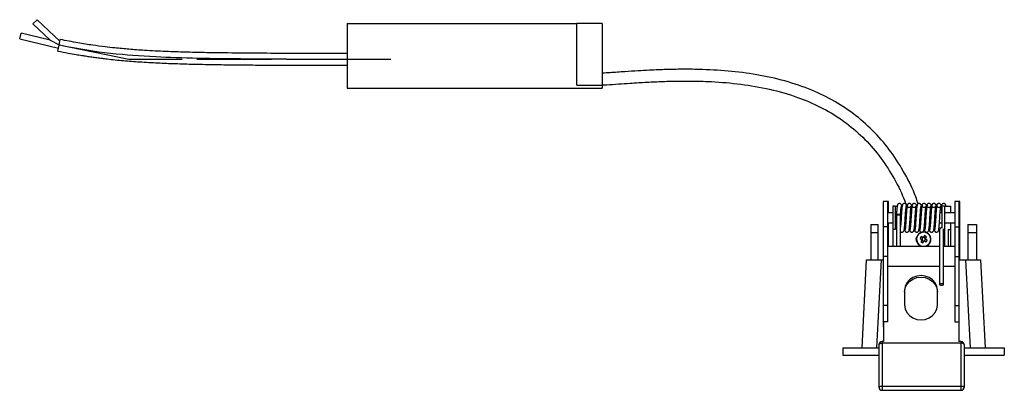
# Model space of a CAD drawing. Header units: millimetres. Extents: x 267 to 1070, y 370 to 734.
# Tile 1 of 7: x 267 to 435, y 384 to 447. Entities that reach past the tile are written whole.
import ezdxf

# ---------------------------------------------------------------- set-up
doc = ezdxf.new("R2010")
doc.units = ezdxf.units.MM
doc.linetypes.add('CENTERX2', pattern=[20.32, 12.7, -2.54, 2.54, -2.54])

msp = doc.modelspace()

# ---------------------------------------------------------------- linework, layer by layer
at = {"color": 7, "linetype": 'Continuous', "lineweight": 25}
for p, q in [((269.78, 447.42), (269.09, 446.69)), ((269.09, 446.69), (272.03, 443.93)), ((273.67, 443.76), (269.78, 447.42)), ((322.64, 446.76), (361.8, 446.76)), ((322.64, 446.76), (322.64, 435.76)), ((361.8, 436.26), (361.8, 446.76)), ((366.14, 446.76), (361.8, 446.76)), ((366.14, 446.76), (366.14, 436.26)), ((266.83, 444.13), (267.06, 445.11)), ((272.03, 443.93), (267.06, 445.11)), ((266.83, 444.13), (273.43, 442.57)), ((272.03, 443.93), (273.54, 443.12)), ((273.53, 443.06), (273.73, 444.04)), ((273.33, 442.08), (273.53, 443.06)), ((322.64, 435.76), (366.14, 435.76)), ((361.8, 436.26), (366.14, 436.26)), ((366.14, 436.26), (366.14, 435.76)), ((414.72, 416.45), (414.02, 416.45)), ((414.02, 416.45), (414.02, 412.1)), ((414.92, 416.45), (414.72, 416.45)), ((414.72, 416.45), (414.72, 412.1)), ((414.92, 414.52), (414.92, 416.45)), ((426.9, 416.45), (426.2, 416.45)), ((426.2, 416.45), (426.2, 412.1)), ((427.1, 416.45), (426.9, 416.45)), ((426.9, 416.45), (426.9, 412.1)), ((427.1, 410.85), (427.1, 416.45)), ((416.06, 415.65), (415.66, 415.65)), ((415.66, 415.65), (415.66, 411.65)), ((416.06, 415.65), (416.06, 411.65)), ((416.06, 415.65), (416.48, 415.65)), ((417.22, 415.47), (417.17, 415.74)), ((417.19, 415.65), (417.25, 415.65)), ((418.06, 415.47), (418.01, 415.74)), ((418.03, 415.65), (418.09, 415.65)), ((418.09, 415.8), (418.05, 415.65)), ((418.9, 415.47), (418.85, 415.74)), ((418.87, 415.65), (418.93, 415.65)), ((419.74, 415.47), (419.69, 415.74)), ((419.71, 415.65), (419.77, 415.65)), ((420.58, 415.47), (420.53, 415.74)), ((420.55, 415.65), (420.61, 415.65)), ((421.42, 415.47), (421.37, 415.74)), ((421.39, 415.65), (421.45, 415.65)), ((422.26, 415.47), (422.21, 415.74)), ((422.23, 415.65), (422.29, 415.65)), ((423.1, 415.47), (423.05, 415.74)), ((423.07, 415.65), (423.13, 415.65)), ((423.91, 415.65), (424.06, 415.65)), ((424.06, 411.91), (424.06, 415.65)), ((424.46, 415.65), (424.06, 415.65)), ((424.46, 415.65), (424.46, 411.65)), ((424.46, 415.65), (425.47, 415.65)), ((424.67, 415.77), (424.64, 415.78)), ((424.72, 415.65), (424.7, 415.77)), ((425.47, 415.65), (425.47, 414.52)), ((415.66, 414.52), (414.72, 414.52)), ((416.29, 414.52), (416.06, 414.52)), ((416.96, 414.04), (416.95, 414.04)), ((417.13, 414.52), (417, 414.52)), ((417.97, 414.52), (417.84, 414.52)), ((418.81, 414.52), (418.68, 414.52)), ((419.65, 414.52), (419.52, 414.52)), ((420.49, 414.52), (420.36, 414.52)), ((421.33, 414.52), (421.2, 414.52)), ((422.17, 414.52), (422.04, 414.52)), ((423.01, 414.52), (422.88, 414.52)), ((424.06, 414.52), (423.72, 414.52)), ((426.2, 414.52), (424.46, 414.52)), ((411.91, 412.5), (413.16, 412.5)), ((411.91, 412.5), (411.91, 411.16)), ((413.16, 411.16), (413.16, 412.5)), ((414.72, 412.1), (414.02, 412.1)), ((414.02, 412.1), (414.02, 407.04)), ((414.72, 412.78), (415.66, 412.78)), ((414.72, 412.1), (414.72, 407.04)), ((414.92, 410.85), (414.92, 412.78)), ((416.06, 411.65), (415.66, 411.65)), ((415.66, 411.65), (415.66, 408.84)), ((416.06, 412.78), (416.26, 412.78)), ((416.96, 412.78), (417.02, 412.78)), ((417.64, 411.83), (417.69, 411.53)), ((417.72, 412.78), (417.86, 412.78)), ((417.72, 411.53), (417.74, 411.52)), ((418.48, 411.83), (418.53, 411.53)), ((418.56, 412.78), (418.7, 412.78)), ((418.56, 411.53), (418.58, 411.52)), ((419.32, 411.83), (419.37, 411.53)), ((419.4, 412.78), (419.54, 412.78)), ((419.4, 411.53), (419.42, 411.52)), ((420.16, 411.83), (420.21, 411.53)), ((420.24, 412.78), (420.38, 412.78)), ((420.24, 411.53), (420.26, 411.52)), ((420.27, 411.67), (420.28, 411.72)), ((421, 411.83), (421.05, 411.53)), ((421.08, 412.78), (421.22, 412.78)), ((421.08, 411.53), (421.1, 411.52)), ((421.84, 411.83), (421.89, 411.53)), ((421.92, 412.78), (422.06, 412.78)), ((421.92, 411.53), (421.94, 411.52)), ((422.68, 411.83), (422.73, 411.53)), ((422.76, 412.78), (422.9, 412.78)), ((422.76, 411.53), (422.78, 411.52)), ((423.52, 411.83), (423.57, 411.53)), ((423.6, 412.78), (424.06, 412.78)), ((424.29, 411.65), (424.46, 411.65)), ((424.46, 412.78), (426.2, 412.78)), ((424.46, 411.65), (424.46, 408.84)), ((425.07, 411.65), (425.07, 408.84)), ((425.07, 411.65), (425.47, 411.65)), ((425.47, 412.78), (425.47, 411.65)), ((425.47, 411.65), (425.47, 408.84)), ((426.2, 412.1), (426.9, 412.1)), ((426.2, 412.1), (426.2, 407.04)), ((426.9, 412.1), (426.9, 407.04)), ((428.46, 412.5), (429.91, 412.5)), ((428.46, 412.5), (428.46, 411.16)), ((429.91, 412.5), (429.91, 411.16)), ((411.91, 411.16), (411.91, 406.5)), ((411.91, 411.16), (413.16, 411.16)), ((413.16, 406.5), (413.16, 411.16)), ((414.72, 410.85), (414.92, 410.85)), ((414.92, 408.84), (414.92, 410.85)), ((420.3, 410.15), (420.58, 409.98)), ((420.61, 409.86), (420.44, 409.58)), ((420.77, 410.3), (420.49, 410.47)), ((420.65, 410.11), (420.58, 409.98)), ((420.61, 409.86), (420.74, 409.78)), ((420.76, 410.3), (420.69, 410.17)), ((420.76, 409.39), (420.93, 409.67)), ((420.79, 409.75), (420.92, 409.67)), ((421.05, 410.61), (420.89, 410.33)), ((421.02, 410.25), (420.89, 410.33)), ((421.05, 409.7), (421.13, 409.83)), ((421.05, 409.7), (421.33, 409.53)), ((421.21, 410.14), (421.08, 410.22)), ((421.16, 409.89), (421.24, 410.02)), ((421.2, 410.14), (421.37, 410.42)), ((421.52, 409.85), (421.23, 410.02)), ((426.9, 410.85), (427.1, 410.85)), ((427.1, 406.5), (427.1, 410.85)), ((428.46, 411.16), (428.46, 406.5)), ((428.46, 411.16), (429.91, 411.16)), ((429.91, 411.16), (429.91, 406.5)), ((414.72, 408.84), (423.61, 408.84)), ((424.31, 408.84), (426.2, 408.84)), ((410.41, 391.5), (411.19, 406.5)), ((411.19, 406.5), (413.69, 406.5)), ((413.69, 406.5), (412.9, 391.5)), ((413.69, 406.5), (414.02, 406.5)), ((414.72, 407.04), (414.02, 407.04)), ((414.02, 407.04), (414.02, 398.71)), ((414.72, 407.04), (414.72, 398.71)), ((426.2, 407.04), (426.9, 407.04)), ((426.2, 407.04), (426.2, 398.71)), ((427.03, 407.62), (426.9, 407.62)), ((426.9, 407.04), (426.9, 398.71)), ((426.9, 406.5), (428.12, 406.5)), ((427.03, 406.5), (427.03, 407.62)), ((428.91, 391.5), (428.12, 406.5)), ((428.12, 406.5), (430.62, 406.5)), ((430.62, 406.5), (431.41, 391.5)), ((414.72, 405.39), (423.61, 405.39)), ((424.31, 405.39), (426.2, 405.39)), ((417.66, 401.28), (417.66, 398.76)), ((423.26, 398.76), (423.26, 401.28)), ((414.72, 398.71), (414.02, 398.71)), ((414.02, 398.71), (414.02, 395.91)), ((414.72, 398.71), (414.72, 395.91)), ((426.2, 398.71), (426.9, 398.71)), ((426.2, 398.71), (426.2, 395.91)), ((426.9, 398.71), (426.9, 395.91)), ((414.09, 395.91), (414.02, 395.91)), ((414.02, 395.91), (414.02, 395.05)), ((414.09, 395.05), (414.02, 395.05)), ((414.72, 395.91), (414.09, 395.91)), ((414.09, 395.91), (414.09, 392.55)), ((426.2, 395.91), (426.9, 395.91)), ((426.9, 395.91), (426.9, 392.55)), ((407.16, 391.5), (413.31, 391.5)), ((407.16, 391.5), (407.16, 390.25)), ((413.31, 384.75), (413.31, 392.05)), ((414.09, 392.55), (413.81, 392.55)), ((413.81, 392.29), (413.81, 384.98)), ((427.31, 392.29), (413.81, 392.29)), ((427.31, 392.55), (426.9, 392.55)), ((427.31, 384.98), (427.31, 392.29)), ((427.81, 392.05), (427.81, 384.75)), ((427.81, 391.5), (434.66, 391.5)), ((434.66, 391.5), (434.66, 390.25)), ((407.16, 390.25), (413.31, 390.25)), ((427.81, 390.25), (434.66, 390.25)), ((413.81, 384.98), (427.31, 384.98)), ((413.81, 384.25), (427.31, 384.25))]:
    msp.add_line(p, q, dxfattribs=at)
at = {"color": 7, "linetype": 'CENTERX2'}
for p, q in [((285.46, 440.65), (273.53, 443.06)), ((294.35, 440.65), (285.46, 440.65)), ((330.07, 440.65), (294.35, 440.65))]:
    msp.add_line(p, q, dxfattribs=at)
at = {"color": 8, "linetype": 'Continuous', "lineweight": 25}
for p, q in [((413.81, 392.55), (413.81, 392.29)), ((427.31, 392.55), (427.31, 392.29)), ((413.81, 384.98), (413.81, 384.25)), ((427.31, 384.25), (427.31, 384.98))]:
    msp.add_line(p, q, dxfattribs=at)
at = {"color": 7, "linetype": 'Continuous', "flags": 128}
msp.add_lwpolyline([(330.07, 440.65), (328.58, 440.65), (327.12, 440.65), (325.69, 440.65), (324.29, 440.65), (322.93, 440.65), (321.59, 440.65), (320.28, 440.65), (318.87, 440.65), (317.5, 440.66), (316.16, 440.66), (314.85, 440.66), (313.57, 440.66), (312.32, 440.67), (311.11, 440.67), (309.92, 440.68), (308.76, 440.68), (307.63, 440.69), (306.55, 440.7), (305.5, 440.71), (304.46, 440.72), (303.46, 440.73), (302.34, 440.74), (301.26, 440.75), (300.21, 440.77), (299.18, 440.79), (298.18, 440.8), (297.21, 440.83), (296.26, 440.85), (295.34, 440.87), (294.4, 440.9), (293.49, 440.93), (292.6, 440.96), (291.73, 441), (290.88, 441.03), (290.06, 441.07), (289.03, 441.13), (288.04, 441.19), (287.08, 441.25), (286.14, 441.32), (285.22, 441.39), (284.33, 441.47), (283.3, 441.57), (282.29, 441.68), (281.31, 441.79), (280.33, 441.91), (278.97, 442.1), (277.61, 442.31), (276.26, 442.54), (274.91, 442.79), (273.53, 443.06)], dxfattribs=at)
at = {"color": 7, "linetype": 'Continuous', "lineweight": 25, "flags": 128}
for points in [[(423.26, 401.28), (423.17, 401.93), (422.89, 402.54), (422.44, 403.06), (421.86, 403.46), (421.19, 403.71), (420.46, 403.8), (419.74, 403.71), (419.06, 403.46), (418.48, 403.06), (418.04, 402.54), (417.76, 401.93), (417.66, 401.28)], [(417.66, 401.04), (417.76, 401.69), (418.04, 402.3), (418.48, 402.82), (419.06, 403.22), (419.74, 403.47), (420.46, 403.56), (421.19, 403.47), (421.86, 403.22), (422.44, 402.82), (422.89, 402.3), (423.17, 401.69), (423.26, 401.04)], [(423.96, 402.18), (424.1, 402.18), (424.21, 402.21), (424.29, 402.24), (424.31, 402.28), (424.29, 402.32), (424.21, 402.35), (424.1, 402.37), (423.96, 402.38), (423.83, 402.37), (423.71, 402.35), (423.64, 402.32), (423.61, 402.28), (423.64, 402.24), (423.71, 402.21), (423.83, 402.18), (423.96, 402.18)], [(417.66, 398.76), (417.76, 398.11), (418.04, 397.5), (418.48, 396.98), (419.06, 396.58), (419.74, 396.33), (420.46, 396.24), (421.19, 396.33), (421.86, 396.58), (422.44, 396.98), (422.89, 397.5), (423.17, 398.11), (423.26, 398.76)], [(413.31, 392.05), (413.32, 392.1), (413.35, 392.14), (413.4, 392.18), (413.46, 392.22), (413.53, 392.25), (413.62, 392.27), (413.71, 392.28), (413.81, 392.29)], [(427.81, 392.05), (427.8, 392.1), (427.77, 392.14), (427.73, 392.18), (427.67, 392.22), (427.59, 392.25), (427.5, 392.27), (427.41, 392.28), (427.31, 392.29)], [(413.31, 384.75), (413.32, 384.8), (413.35, 384.84), (413.4, 384.88), (413.46, 384.91), (413.53, 384.94), (413.62, 384.96), (413.71, 384.98), (413.81, 384.98)], [(427.31, 384.98), (427.41, 384.98), (427.5, 384.96), (427.59, 384.94), (427.67, 384.91), (427.73, 384.88), (427.77, 384.84), (427.8, 384.8), (427.81, 384.75)]]:
    msp.add_lwpolyline(points, dxfattribs=at)
at = {"color": 7, "linetype": 'Continuous', "lineweight": 25}
for centre, radius, start, end in [((416.58, 413.59), 0.631, 73.9088, 120.1213), ((420.91, 410), 1.25, 291.8306, 149.2423), ((420.22, 410), 0.625, 143.9089, 216.0911), ((420.91, 410), 1.25, 149.2423, 248.1694), ((424.19, 408.05), 4.42, 146.8428, 151.6418), ((422.86, 413.28), 4.42, 236.8428, 241.6418), ((420.91, 410), 0.329, 183.5119, 204.9726), ((420.91, 410), 0.278, 156.0083, 190.9605), ((420.91, 410), 0.278, 190.9605, 197.5241), ((420.91, 410), 0.278, 197.5241, 232.4762), ((420.91, 410), 0.278, 142.4762, 156.0083), ((420.91, 410), 0.278, 107.5241, 142.4762), ((420.91, 410), 0.278, 232.4762, 246.0083), ((420.91, 410), 0.329, 93.5119, 114.9726), ((420.91, 410), 0.278, 246.0083, 280.9605), ((420.91, 410), 0.278, 100.9605, 107.5241), ((420.91, 410), 0.278, 66.0083, 100.9605), ((420.91, 410), 0.329, 273.5119, 294.9726), ((420.91, 410), 0.278, 280.9605, 287.5241), ((420.91, 410), 0.278, 287.5241, 322.4762), ((420.91, 410), 0.278, 52.4762, 66.0083), ((418.96, 406.72), 4.42, 56.8428, 61.6418), ((420.91, 410), 0.278, 17.5241, 52.4762), ((420.91, 410), 0.278, 322.4762, 336.0083), ((420.91, 410), 0.278, 336.0083, 10.9605), ((420.91, 410), 0.278, 10.9605, 17.5241), ((420.91, 410), 0.329, 3.5119, 24.9726), ((417.63, 411.95), 4.42, 326.8428, 331.6418), ((413.81, 392.05), 0.5, 90, 180), ((427.31, 392.05), 0.5, 0, 90), ((413.81, 384.75), 0.5, 180.0091, 270.0091), ((427.31, 384.75), 0.5, 269.9909, 359.9909)]:
    msp.add_arc(centre, radius, start, end, dxfattribs=at)
at = {"color": 8, "linetype": 'Continuous', "lineweight": 25}
for start, end in [(285.1479, 149.2423), (149.2423, 254.8521)]:
    msp.add_arc((420.91, 410), 1.2, start, end, dxfattribs=at)
at = {"color": 7, "linetype": 'Continuous', "lineweight": 25}
for centre, major_axis, start_param, end_param in [((420.88, 410.02), (0.21, -0.125), 3.005647, 3.277538), ((420.89, 409.97), (0.125, 0.21), 3.005647, 3.277538), ((420.92, 410.03), (0.125, 0.21), 6.14724, 6.419131), ((420.94, 409.98), (0.21, -0.125), 6.14724, 6.419131)]:
    msp.add_ellipse(centre, major_axis=major_axis, ratio=0.990116, start_param=start_param, end_param=end_param, dxfattribs=at)
for points, knots in [([(322.64, 441.65), (322.24, 441.65), (321.23, 441.65), (319.74, 441.65), (316.69, 441.66), (310.7, 441.67), (304.07, 441.71), (298.32, 441.8), (295.03, 441.88), (291.64, 441.99), (288.87, 442.13), (286.76, 442.27), (285.48, 442.37), (284.26, 442.48), (282.9, 442.61), (281.24, 442.8), (279.15, 443.08), (276.59, 443.48), (274.74, 443.84), (273.73, 444.04)], [0, 0, 0, 0, 0.02433, 0.061689, 0.091451, 0.210733, 0.428185, 0.496583, 0.562599, 0.629554, 0.704131, 0.732328, 0.758433, 0.782682, 0.807733, 0.841681, 0.884711, 0.936986, 1, 1, 1, 1]), ([(273.33, 442.08), (273.92, 441.96), (274.96, 441.76), (276.32, 441.51), (277.37, 441.34), (278.26, 441.2), (279.11, 441.07), (279.99, 440.95), (280.86, 440.84), (282.37, 440.65), (284.51, 440.44), (287.39, 440.22), (290.33, 440.05), (293.4, 439.93), (296.09, 439.85), (298.43, 439.8), (300.29, 439.77), (302.03, 439.74), (303.65, 439.72), (305.3, 439.71), (307.18, 439.69), (309.48, 439.68), (312.3, 439.67), (315.34, 439.66), (318.58, 439.65), (320.96, 439.65), (322.36, 439.65), (322.64, 439.65)], [0, 0, 0, 0, 0.03642, 0.064208, 0.083905, 0.101025, 0.118565, 0.136463, 0.154365, 0.172283, 0.228595, 0.284763, 0.347653, 0.40688, 0.471586, 0.511051, 0.54881, 0.584134, 0.616542, 0.647057, 0.684302, 0.730548, 0.786995, 0.855141, 0.915021, 0.983431, 1, 1, 1, 1]), ([(419.97, 416.05), (419.84, 416.44), (419.26, 418.21), (417.76, 421.18), (415.46, 424.88), (412.66, 428.22), (409.42, 431.14), (405.8, 433.56), (401.73, 435.54), (397.26, 437.06), (392.46, 438.11), (387.57, 438.73), (383.79, 438.92), (381.18, 438.97), (379.77, 438.97), (378.39, 438.95), (377.04, 438.92), (375.63, 438.87), (374.03, 438.8), (372.11, 438.69), (369.89, 438.54), (367.86, 438.4), (366.58, 438.32), (366.14, 438.29)], [0, 0, 0, 0, 0.019456, 0.087962, 0.156553, 0.225053, 0.29343, 0.361789, 0.430189, 0.507027, 0.584207, 0.661822, 0.740055, 0.762811, 0.785112, 0.806889, 0.828083, 0.848727, 0.873762, 0.903776, 0.939324, 0.979171, 1, 1, 1, 1]), ([(366.14, 436.3), (366.39, 436.31), (367.97, 436.38), (370.5, 436.59), (373.68, 436.78), (376.45, 436.9), (379.21, 436.97), (381.97, 436.97), (385.49, 436.85), (389.73, 436.49), (394.66, 435.65), (399.21, 434.36), (403.32, 432.61), (406.95, 430.47), (410.23, 427.82), (413.08, 424.7), (415.46, 421.21), (417.01, 418.24), (417.72, 416.44), (417.91, 415.96)], [0, 0, 0, 0, 0.012707, 0.078615, 0.12575, 0.170941, 0.216631, 0.262475, 0.308199, 0.391367, 0.473947, 0.556025, 0.625652, 0.695165, 0.764637, 0.83432, 0.904194, 0.974224, 1, 1, 1, 1]), ([(416.46, 415.77), (416.45, 415.78), (416.42, 415.8), (416.37, 415.47), (416.32, 414.87), (416.28, 414.34), (416.26, 414.07)], [0, 0, 0, 0, 0.1622377, 0.4437337, 0.7229573, 1, 1, 1, 1]), ([(417.19, 415.65), (417.18, 415.69), (417.17, 415.79), (417.1, 415.94), (416.99, 416.04), (416.88, 416.09), (416.79, 416.1), (416.7, 416.09), (416.6, 416.04), (416.51, 415.97), (416.45, 415.86), (416.45, 415.78), (416.44, 415.75)], [0, 0, 0, 0, 0.140714, 0.28421, 0.433167, 0.508899, 0.583443, 0.655125, 0.722393, 0.838996, 0.930719, 1, 1, 1, 1]), ([(416.96, 414.02), (416.98, 414.29), (417.01, 414.81), (417.06, 415.38), (417.11, 415.68), (417.13, 415.66), (417.14, 415.65)], [0, 0, 0, 0, 0.287991, 0.573699, 0.85703, 1, 1, 1, 1]), ([(417.3, 415.77), (417.29, 415.78), (417.26, 415.8), (417.21, 415.47), (417.16, 414.87), (417.12, 414.34), (417.1, 414.07)], [0, 0, 0, 0, 0.162238, 0.443734, 0.722957, 1, 1, 1, 1]), ([(417.14, 415.75), (417.14, 415.72), (417.14, 415.69), (417.13, 415.66), (417.13, 415.65)], [0, 0, 0, 0, 0.727281, 1, 1, 1, 1]), ([(417.61, 416.09), (417.6, 416.09), (417.57, 416.09), (417.5, 416.08), (417.41, 416.04), (417.31, 415.95), (417.24, 415.81), (417.22, 415.7), (417.21, 415.65)], [0, 0, 0, 0, 0.020329, 0.159739, 0.302903, 0.44653, 0.726809, 1, 1, 1, 1]), ([(418.03, 415.65), (418.02, 415.69), (418.01, 415.79), (417.94, 415.94), (417.83, 416.04), (417.72, 416.09), (417.63, 416.1), (417.54, 416.09), (417.44, 416.04), (417.35, 415.97), (417.29, 415.86), (417.29, 415.78), (417.28, 415.75)], [0, 0, 0, 0, 0.140714, 0.28421, 0.433167, 0.508899, 0.583443, 0.655125, 0.722393, 0.838996, 0.930719, 1, 1, 1, 1]), ([(417.8, 414.02), (417.82, 414.29), (417.85, 414.81), (417.9, 415.38), (417.95, 415.68), (417.97, 415.66), (417.98, 415.65)], [0, 0, 0, 0, 0.287991, 0.573699, 0.85703, 1, 1, 1, 1]), ([(418.14, 415.77), (418.13, 415.78), (418.1, 415.8), (418.05, 415.47), (418, 414.87), (417.96, 414.34), (417.94, 414.07)], [0, 0, 0, 0, 0.162238, 0.443734, 0.722957, 1, 1, 1, 1]), ([(417.98, 415.75), (417.98, 415.72), (417.98, 415.69), (417.97, 415.66), (417.97, 415.65)], [0, 0, 0, 0, 0.727281, 1, 1, 1, 1]), ([(418.87, 415.65), (418.86, 415.69), (418.85, 415.79), (418.78, 415.94), (418.67, 416.04), (418.56, 416.09), (418.47, 416.1), (418.38, 416.09), (418.28, 416.04), (418.19, 415.97), (418.13, 415.86), (418.13, 415.78), (418.12, 415.75)], [0, 0, 0, 0, 0.140714, 0.28421, 0.433167, 0.508899, 0.583443, 0.655125, 0.722393, 0.838996, 0.930719, 1, 1, 1, 1]), ([(418.82, 415.75), (418.82, 415.72), (418.82, 415.66), (418.78, 415.57), (418.7, 415.47), (418.59, 415.41), (418.49, 415.39), (418.4, 415.4), (418.32, 415.43), (418.23, 415.48), (418.17, 415.57), (418.17, 415.61), (418.17, 415.63)], [0, 0, 0, 0, 0.058181, 0.137917, 0.243376, 0.374723, 0.448716, 0.526068, 0.605037, 0.684177, 0.840358, 1, 1, 1, 1]), ([(418.64, 414.02), (418.66, 414.29), (418.69, 414.81), (418.74, 415.38), (418.79, 415.68), (418.81, 415.66), (418.82, 415.65)], [0, 0, 0, 0, 0.287991, 0.573699, 0.85703, 1, 1, 1, 1]), ([(418.98, 415.77), (418.97, 415.78), (418.94, 415.8), (418.89, 415.47), (418.84, 414.87), (418.8, 414.34), (418.78, 414.07)], [0, 0, 0, 0, 0.1622377, 0.4437337, 0.7229573, 1, 1, 1, 1]), ([(419.71, 415.65), (419.7, 415.69), (419.69, 415.79), (419.62, 415.94), (419.51, 416.04), (419.4, 416.09), (419.31, 416.1), (419.22, 416.09), (419.12, 416.04), (419.03, 415.97), (418.97, 415.86), (418.97, 415.78), (418.96, 415.75)], [0, 0, 0, 0, 0.140714, 0.28421, 0.433167, 0.508899, 0.583443, 0.655125, 0.722393, 0.838996, 0.930719, 1, 1, 1, 1]), ([(419.66, 415.75), (419.66, 415.72), (419.66, 415.66), (419.62, 415.57), (419.54, 415.47), (419.43, 415.41), (419.33, 415.39), (419.24, 415.4), (419.16, 415.43), (419.07, 415.48), (419.01, 415.57), (419.01, 415.61), (419.01, 415.63)], [0, 0, 0, 0, 0.058181, 0.137917, 0.243376, 0.374723, 0.448716, 0.526068, 0.605037, 0.684177, 0.840358, 1, 1, 1, 1]), ([(419.48, 414.02), (419.5, 414.29), (419.53, 414.81), (419.58, 415.38), (419.63, 415.68), (419.65, 415.66), (419.66, 415.65)], [0, 0, 0, 0, 0.287991, 0.573699, 0.85703, 1, 1, 1, 1]), ([(419.82, 415.77), (419.81, 415.78), (419.78, 415.8), (419.73, 415.47), (419.68, 414.87), (419.64, 414.34), (419.62, 414.07)], [0, 0, 0, 0, 0.162238, 0.443734, 0.722957, 1, 1, 1, 1]), ([(420.55, 415.65), (420.54, 415.69), (420.53, 415.79), (420.46, 415.94), (420.35, 416.04), (420.24, 416.09), (420.15, 416.1), (420.06, 416.09), (419.96, 416.04), (419.87, 415.97), (419.81, 415.86), (419.81, 415.78), (419.8, 415.75)], [0, 0, 0, 0, 0.140714, 0.28421, 0.433167, 0.508899, 0.583443, 0.655125, 0.722393, 0.838996, 0.930719, 1, 1, 1, 1]), ([(420.48, 415.79), (420.48, 415.8), (420.47, 415.85), (420.43, 415.93), (420.37, 416.01), (420.28, 416.06), (420.21, 416.09), (420.15, 416.09), (420.13, 416.09)], [0, 0, 0, 0, 0.05635, 0.247653, 0.50681, 0.664506, 0.839541, 1, 1, 1, 1]), ([(420.32, 414.02), (420.34, 414.29), (420.37, 414.81), (420.42, 415.38), (420.47, 415.68), (420.49, 415.66), (420.5, 415.65)], [0, 0, 0, 0, 0.287991, 0.573699, 0.85703, 1, 1, 1, 1]), ([(420.66, 415.77), (420.65, 415.78), (420.62, 415.8), (420.57, 415.47), (420.52, 414.87), (420.48, 414.34), (420.46, 414.07)], [0, 0, 0, 0, 0.162238, 0.443734, 0.722957, 1, 1, 1, 1]), ([(420.5, 415.75), (420.5, 415.72), (420.5, 415.69), (420.49, 415.66), (420.49, 415.65)], [0, 0, 0, 0, 0.727281, 1, 1, 1, 1]), ([(420.97, 416.09), (420.96, 416.09), (420.93, 416.09), (420.86, 416.08), (420.77, 416.04), (420.67, 415.95), (420.6, 415.81), (420.58, 415.7), (420.57, 415.65)], [0, 0, 0, 0, 0.020329, 0.159739, 0.302903, 0.44653, 0.726809, 1, 1, 1, 1]), ([(421.39, 415.65), (421.38, 415.69), (421.37, 415.79), (421.3, 415.94), (421.19, 416.04), (421.08, 416.09), (420.99, 416.1), (420.9, 416.09), (420.8, 416.04), (420.71, 415.97), (420.65, 415.86), (420.65, 415.78), (420.64, 415.75)], [0, 0, 0, 0, 0.140714, 0.28421, 0.433167, 0.508899, 0.583443, 0.655125, 0.722393, 0.838996, 0.930719, 1, 1, 1, 1]), ([(421.34, 415.75), (421.34, 415.72), (421.34, 415.66), (421.3, 415.57), (421.22, 415.47), (421.11, 415.41), (421.01, 415.39), (420.92, 415.4), (420.84, 415.43), (420.75, 415.48), (420.69, 415.57), (420.69, 415.61), (420.69, 415.63)], [0, 0, 0, 0, 0.058181, 0.137917, 0.243376, 0.374723, 0.448716, 0.526068, 0.605037, 0.684177, 0.840358, 1, 1, 1, 1]), ([(421.16, 414.02), (421.18, 414.29), (421.21, 414.81), (421.26, 415.38), (421.31, 415.68), (421.33, 415.66), (421.34, 415.65)], [0, 0, 0, 0, 0.287991, 0.573699, 0.85703, 1, 1, 1, 1]), ([(421.5, 415.77), (421.49, 415.78), (421.46, 415.8), (421.41, 415.47), (421.36, 414.87), (421.32, 414.34), (421.3, 414.07)], [0, 0, 0, 0, 0.162238, 0.443734, 0.722957, 1, 1, 1, 1]), ([(421.81, 416.09), (421.8, 416.09), (421.77, 416.09), (421.7, 416.08), (421.61, 416.04), (421.51, 415.95), (421.44, 415.81), (421.42, 415.7), (421.41, 415.65)], [0, 0, 0, 0, 0.020329, 0.159739, 0.302903, 0.44653, 0.726809, 1, 1, 1, 1]), ([(422.23, 415.65), (422.22, 415.69), (422.21, 415.79), (422.14, 415.94), (422.03, 416.04), (421.92, 416.09), (421.83, 416.1), (421.74, 416.09), (421.64, 416.04), (421.55, 415.97), (421.49, 415.86), (421.49, 415.78), (421.48, 415.75)], [0, 0, 0, 0, 0.140714, 0.28421, 0.433167, 0.508899, 0.583443, 0.655125, 0.722393, 0.838996, 0.930719, 1, 1, 1, 1]), ([(422.18, 415.75), (422.18, 415.72), (422.18, 415.66), (422.14, 415.57), (422.06, 415.47), (421.95, 415.41), (421.85, 415.39), (421.76, 415.4), (421.68, 415.43), (421.59, 415.48), (421.53, 415.57), (421.53, 415.61), (421.53, 415.63)], [0, 0, 0, 0, 0.058181, 0.137917, 0.243376, 0.374723, 0.448716, 0.526068, 0.605037, 0.684177, 0.840358, 1, 1, 1, 1]), ([(422, 414.02), (422.02, 414.29), (422.05, 414.81), (422.1, 415.38), (422.15, 415.68), (422.17, 415.66), (422.18, 415.65)], [0, 0, 0, 0, 0.287991, 0.573699, 0.85703, 1, 1, 1, 1]), ([(422.34, 415.77), (422.33, 415.78), (422.3, 415.8), (422.25, 415.47), (422.2, 414.87), (422.16, 414.34), (422.14, 414.07)], [0, 0, 0, 0, 0.162238, 0.443734, 0.722957, 1, 1, 1, 1]), ([(423, 415.79), (423, 415.8), (422.99, 415.85), (422.95, 415.93), (422.89, 416.01), (422.8, 416.06), (422.72, 416.09), (422.63, 416.1), (422.54, 416.08), (422.45, 416.03), (422.35, 415.95), (422.28, 415.81), (422.26, 415.7), (422.25, 415.65)], [0, 0, 0, 0, 0.023145, 0.101722, 0.208169, 0.272942, 0.344836, 0.422723, 0.504871, 0.589231, 0.673864, 0.83902, 1, 1, 1, 1]), ([(423.07, 415.65), (423.06, 415.69), (423.05, 415.79), (422.98, 415.94), (422.87, 416.04), (422.76, 416.09), (422.67, 416.1), (422.58, 416.09), (422.48, 416.04), (422.39, 415.97), (422.33, 415.86), (422.33, 415.78), (422.32, 415.75)], [0, 0, 0, 0, 0.140714, 0.28421, 0.433167, 0.508899, 0.583443, 0.655125, 0.722393, 0.838996, 0.930719, 1, 1, 1, 1]), ([(423.02, 415.75), (423.02, 415.72), (423.02, 415.66), (422.98, 415.57), (422.9, 415.47), (422.79, 415.41), (422.69, 415.39), (422.6, 415.4), (422.52, 415.43), (422.43, 415.48), (422.37, 415.57), (422.37, 415.61), (422.37, 415.63)], [0, 0, 0, 0, 0.058181, 0.137917, 0.243376, 0.374723, 0.448716, 0.526068, 0.605037, 0.684177, 0.840358, 1, 1, 1, 1]), ([(422.84, 414.02), (422.86, 414.29), (422.89, 414.81), (422.94, 415.38), (422.99, 415.68), (423.01, 415.66), (423.02, 415.65)], [0, 0, 0, 0, 0.287991, 0.573699, 0.85703, 1, 1, 1, 1]), ([(423.18, 415.77), (423.17, 415.78), (423.14, 415.8), (423.09, 415.47), (423.04, 414.87), (423, 414.34), (422.98, 414.07)], [0, 0, 0, 0, 0.162238, 0.443734, 0.722957, 1, 1, 1, 1]), ([(423.49, 416.09), (423.48, 416.09), (423.45, 416.09), (423.38, 416.08), (423.29, 416.04), (423.19, 415.95), (423.12, 415.81), (423.1, 415.7), (423.09, 415.65)], [0, 0, 0, 0, 0.020329, 0.159739, 0.302903, 0.44653, 0.726809, 1, 1, 1, 1]), ([(423.91, 415.65), (423.9, 415.69), (423.89, 415.79), (423.82, 415.94), (423.71, 416.04), (423.6, 416.09), (423.51, 416.1), (423.42, 416.09), (423.32, 416.04), (423.23, 415.97), (423.17, 415.86), (423.17, 415.78), (423.16, 415.75)], [0, 0, 0, 0, 0.140714, 0.28421, 0.433167, 0.508899, 0.583443, 0.655125, 0.722393, 0.838996, 0.930719, 1, 1, 1, 1]), ([(423.86, 415.75), (423.86, 415.72), (423.86, 415.66), (423.82, 415.57), (423.74, 415.47), (423.63, 415.41), (423.53, 415.39), (423.44, 415.4), (423.36, 415.43), (423.27, 415.48), (423.21, 415.57), (423.21, 415.61), (423.21, 415.63)], [0, 0, 0, 0, 0.058181, 0.137917, 0.243376, 0.374723, 0.448716, 0.526068, 0.605037, 0.684177, 0.840358, 1, 1, 1, 1]), ([(423.68, 414.02), (423.7, 414.29), (423.73, 414.81), (423.78, 415.38), (423.83, 415.68), (423.85, 415.66), (423.86, 415.65)], [0, 0, 0, 0, 0.287991, 0.573699, 0.85703, 1, 1, 1, 1]), ([(424.02, 414.52), (424.01, 414.63), (423.99, 415), (423.94, 415.48), (423.91, 415.66), (423.89, 415.74)], [0, 0, 0, 0, 0.175794, 0.586739, 1, 1, 1, 1]), ([(424.68, 415.75), (424.68, 415.78), (424.67, 415.84), (424.63, 415.93), (424.57, 416.01), (424.48, 416.06), (424.4, 416.09), (424.31, 416.1), (424.22, 416.08), (424.13, 416.03), (424.03, 415.95), (423.96, 415.81), (423.94, 415.7), (423.93, 415.65)], [0, 0, 0, 0, 0.054697, 0.130735, 0.233744, 0.296425, 0.365997, 0.441368, 0.520863, 0.602498, 0.684398, 0.84422, 1, 1, 1, 1]), ([(416.26, 414.14), (416.26, 413.93), (416.26, 413.54), (416.26, 412.88), (416.26, 412.3), (416.26, 411.75), (416.26, 411.21), (416.26, 410.52), (416.26, 409.75), (416.26, 409.15), (416.26, 408.89), (416.26, 408.84)], [0, 0, 0, 0, 0.111067, 0.20259, 0.352322, 0.453558, 0.549556, 0.681994, 0.861397, 0.975731, 1, 1, 1, 1]), ([(416.33, 414.1), (416.35, 414.11), (416.41, 414.12), (416.52, 414.14), (416.62, 414.15), (416.69, 414.16), (416.73, 414.18), (416.75, 414.2), (416.75, 414.2)], [0, 0, 0, 0, 0.240024, 0.480053, 0.719875, 0.857761, 0.953827, 1, 1, 1, 1]), ([(416.95, 414.04), (416.94, 414.05), (416.92, 414.06), (416.87, 414.08), (416.8, 414.09), (416.7, 414.11), (416.59, 414.12), (416.48, 414.12), (416.39, 414.11), (416.35, 414.11), (416.33, 414.1)], [0, 0, 0, 0, 0.096459, 0.207493, 0.332391, 0.468143, 0.6093, 0.74898, 0.880705, 1, 1, 1, 1]), ([(416.96, 411.92), (416.96, 412.22), (416.96, 412.69), (416.96, 413.45), (416.96, 413.9), (416.96, 414.14)], [0, 0, 0, 0, 0.443251, 0.699698, 1, 1, 1, 1]), ([(417.1, 414.07), (417.09, 413.8), (417.05, 413.25), (417, 412.53), (416.97, 412.23), (416.96, 412.1)], [0, 0, 0, 0, 0.373195, 0.745105, 1, 1, 1, 1]), ([(417.59, 411.56), (417.61, 411.64), (417.64, 411.81), (417.7, 412.42), (417.75, 413.2), (417.78, 413.75), (417.8, 414.02)], [0, 0, 0, 0, 0.251316, 0.501744, 0.7513, 1, 1, 1, 1]), ([(417.94, 414.07), (417.93, 413.79), (417.89, 413.24), (417.84, 412.47), (417.79, 411.87), (417.75, 411.7), (417.73, 411.62)], [0, 0, 0, 0, 0.251314, 0.501762, 0.75133, 1, 1, 1, 1]), ([(418.43, 411.56), (418.45, 411.64), (418.48, 411.81), (418.54, 412.42), (418.59, 413.2), (418.62, 413.75), (418.64, 414.02)], [0, 0, 0, 0, 0.251316, 0.501744, 0.7513, 1, 1, 1, 1]), ([(418.78, 414.07), (418.77, 413.79), (418.73, 413.24), (418.68, 412.47), (418.63, 411.87), (418.59, 411.7), (418.57, 411.62)], [0, 0, 0, 0, 0.251314, 0.501762, 0.75133, 1, 1, 1, 1]), ([(419.27, 411.56), (419.29, 411.64), (419.32, 411.81), (419.38, 412.42), (419.43, 413.2), (419.46, 413.75), (419.48, 414.02)], [0, 0, 0, 0, 0.251316, 0.501744, 0.7513, 1, 1, 1, 1]), ([(419.62, 414.07), (419.61, 413.79), (419.57, 413.24), (419.52, 412.47), (419.47, 411.87), (419.43, 411.7), (419.41, 411.62)], [0, 0, 0, 0, 0.251314, 0.501762, 0.75133, 1, 1, 1, 1]), ([(420.11, 411.56), (420.13, 411.64), (420.16, 411.81), (420.22, 412.42), (420.27, 413.2), (420.3, 413.75), (420.32, 414.02)], [0, 0, 0, 0, 0.2513163, 0.5017439, 0.7512999, 1, 1, 1, 1]), ([(420.46, 414.07), (420.45, 413.79), (420.41, 413.24), (420.36, 412.47), (420.31, 411.87), (420.27, 411.7), (420.25, 411.62)], [0, 0, 0, 0, 0.2513136, 0.5017622, 0.7513301, 1, 1, 1, 1]), ([(420.95, 411.56), (420.97, 411.64), (421, 411.81), (421.06, 412.42), (421.11, 413.2), (421.14, 413.75), (421.16, 414.02)], [0, 0, 0, 0, 0.251316, 0.501744, 0.7513, 1, 1, 1, 1]), ([(421.3, 414.07), (421.29, 413.79), (421.25, 413.24), (421.2, 412.47), (421.15, 411.87), (421.11, 411.7), (421.09, 411.62)], [0, 0, 0, 0, 0.251314, 0.501762, 0.75133, 1, 1, 1, 1]), ([(421.79, 411.56), (421.81, 411.64), (421.84, 411.81), (421.9, 412.42), (421.95, 413.2), (421.98, 413.75), (422, 414.02)], [0, 0, 0, 0, 0.251316, 0.501744, 0.7513, 1, 1, 1, 1]), ([(422.14, 414.07), (422.13, 413.79), (422.09, 413.24), (422.04, 412.47), (421.99, 411.87), (421.95, 411.7), (421.93, 411.62)], [0, 0, 0, 0, 0.251314, 0.501762, 0.75133, 1, 1, 1, 1]), ([(422.63, 411.56), (422.65, 411.64), (422.68, 411.81), (422.74, 412.42), (422.79, 413.2), (422.82, 413.75), (422.84, 414.02)], [0, 0, 0, 0, 0.2513163, 0.5017439, 0.7512999, 1, 1, 1, 1]), ([(422.98, 414.07), (422.97, 413.79), (422.93, 413.24), (422.88, 412.47), (422.83, 411.87), (422.79, 411.7), (422.77, 411.62)], [0, 0, 0, 0, 0.2513136, 0.5017622, 0.7513301, 1, 1, 1, 1]), ([(423.47, 411.56), (423.49, 411.64), (423.52, 411.81), (423.58, 412.42), (423.63, 413.2), (423.66, 413.75), (423.68, 414.02)], [0, 0, 0, 0, 0.251316, 0.501744, 0.7513, 1, 1, 1, 1]), ([(416.96, 408.84), (416.96, 408.94), (416.96, 409.56), (416.96, 410.64), (416.96, 411.48), (416.96, 411.91), (416.96, 411.92)], [0, 0, 0, 0, 0.089972, 0.558312, 0.99046, 1, 1, 1, 1]), ([(416.96, 411.32), (416.97, 411.31), (417, 411.27), (417.06, 411.24), (417.14, 411.21), (417.23, 411.2), (417.33, 411.22), (417.41, 411.27), (417.51, 411.35), (417.59, 411.49), (417.6, 411.6), (417.61, 411.66)], [0, 0, 0, 0, 0.047736, 0.125633, 0.212093, 0.305761, 0.404553, 0.506005, 0.607786, 0.806404, 1, 1, 1, 1]), ([(417.7, 411.55), (417.7, 411.53), (417.71, 411.46), (417.75, 411.37), (417.82, 411.29), (417.9, 411.24), (417.98, 411.21), (418.07, 411.2), (418.17, 411.22), (418.25, 411.27), (418.35, 411.35), (418.43, 411.49), (418.44, 411.6), (418.45, 411.66)], [0, 0, 0, 0, 0.054697, 0.130735, 0.233744, 0.296425, 0.365997, 0.441368, 0.520863, 0.602498, 0.684398, 0.84422, 1, 1, 1, 1]), ([(418.54, 411.55), (418.54, 411.53), (418.55, 411.46), (418.59, 411.37), (418.66, 411.29), (418.74, 411.24), (418.82, 411.21), (418.91, 411.2), (419.01, 411.22), (419.09, 411.27), (419.19, 411.35), (419.27, 411.49), (419.28, 411.6), (419.29, 411.66)], [0, 0, 0, 0, 0.054697, 0.130735, 0.233744, 0.296425, 0.365997, 0.441368, 0.520863, 0.602498, 0.684398, 0.84422, 1, 1, 1, 1]), ([(419.38, 411.55), (419.38, 411.53), (419.39, 411.46), (419.43, 411.37), (419.5, 411.29), (419.58, 411.24), (419.66, 411.21), (419.75, 411.2), (419.85, 411.22), (419.93, 411.27), (420.03, 411.35), (420.11, 411.49), (420.12, 411.6), (420.13, 411.66)], [0, 0, 0, 0, 0.054697, 0.130735, 0.233744, 0.296425, 0.365997, 0.441368, 0.520863, 0.602498, 0.684398, 0.84422, 1, 1, 1, 1]), ([(420.22, 411.55), (420.22, 411.53), (420.23, 411.46), (420.27, 411.37), (420.34, 411.29), (420.42, 411.24), (420.5, 411.21), (420.59, 411.2), (420.69, 411.22), (420.77, 411.27), (420.87, 411.35), (420.95, 411.49), (420.96, 411.6), (420.97, 411.66)], [0, 0, 0, 0, 0.054697, 0.130735, 0.233744, 0.296425, 0.365997, 0.441368, 0.520863, 0.602498, 0.684398, 0.84422, 1, 1, 1, 1]), ([(421.06, 411.55), (421.06, 411.53), (421.07, 411.46), (421.11, 411.37), (421.18, 411.29), (421.26, 411.24), (421.34, 411.21), (421.43, 411.2), (421.53, 411.22), (421.61, 411.27), (421.71, 411.35), (421.79, 411.49), (421.8, 411.6), (421.81, 411.66)], [0, 0, 0, 0, 0.054697, 0.130735, 0.233744, 0.296425, 0.365997, 0.441368, 0.520863, 0.602498, 0.684398, 0.84422, 1, 1, 1, 1]), ([(421.9, 411.55), (421.9, 411.53), (421.91, 411.46), (421.95, 411.37), (422.02, 411.29), (422.1, 411.24), (422.18, 411.21), (422.27, 411.2), (422.37, 411.22), (422.45, 411.27), (422.55, 411.35), (422.63, 411.49), (422.64, 411.6), (422.65, 411.66)], [0, 0, 0, 0, 0.054697, 0.130735, 0.233744, 0.296425, 0.365997, 0.441368, 0.520863, 0.602498, 0.684398, 0.84422, 1, 1, 1, 1]), ([(422.74, 411.55), (422.74, 411.53), (422.75, 411.46), (422.79, 411.37), (422.86, 411.29), (422.94, 411.24), (423.02, 411.21), (423.11, 411.2), (423.21, 411.22), (423.29, 411.27), (423.39, 411.35), (423.47, 411.49), (423.48, 411.6), (423.49, 411.66)], [0, 0, 0, 0, 0.054697, 0.130735, 0.233744, 0.296425, 0.365997, 0.441368, 0.520863, 0.602498, 0.684398, 0.84422, 1, 1, 1, 1]), ([(423.58, 411.55), (423.58, 411.53), (423.59, 411.48), (423.6, 411.44), (423.61, 411.43)], [0, 0, 0, 0, 0.570045, 1, 1, 1, 1]), ([(424.06, 411.94), (424.04, 411.95), (424, 411.96), (423.91, 411.96), (423.8, 411.93), (423.7, 411.86), (423.63, 411.74), (423.62, 411.65), (423.61, 411.61)], [0, 0, 0, 0, 0.076429, 0.224485, 0.390853, 0.582895, 0.791236, 1, 1, 1, 1]), ([(423.61, 411.61), (423.61, 411.58), (423.61, 411.52), (423.61, 411.04), (423.61, 409.93), (423.61, 406.92), (423.61, 404.27), (423.61, 402.28)], [0, 0, 0, 0, 0.055439, 0.112555, 0.223927, 0.42006, 1, 1, 1, 1]), ([(424.31, 402.28), (424.31, 403.85), (424.31, 406.24), (424.31, 409.05), (424.31, 410.55), (424.31, 411.21), (424.31, 411.6), (424.32, 411.45), (424.31, 411.7), (424.28, 411.75), (424.27, 411.76)], [0, 0, 0, 0, 0.453318, 0.687401, 0.814266, 0.895851, 0.940367, 0.985184, 0.99511, 1, 1, 1, 1]), ([(420.58, 409.98), (420.58, 409.98), (420.6, 409.97), (420.62, 409.96), (420.63, 409.95), (420.63, 409.95)], [0, 0, 0, 0, 0.113689, 0.945347, 1, 1, 1, 1]), ([(420.64, 409.92), (420.64, 409.92), (420.63, 409.9), (420.62, 409.88), (420.61, 409.86), (420.61, 409.86)], [0, 0, 0, 0, 0.054653, 0.886311, 1, 1, 1, 1]), ([(420.82, 410.27), (420.82, 410.27), (420.81, 410.28), (420.79, 410.29), (420.77, 410.3), (420.77, 410.3)], [0, 0, 0, 0, 0.054653, 0.886311, 1, 1, 1, 1]), ([(420.89, 410.33), (420.89, 410.33), (420.88, 410.31), (420.86, 410.29), (420.85, 410.27), (420.85, 410.27)], [0, 0, 0, 0, 0.113689, 0.945347, 1, 1, 1, 1]), ([(420.93, 409.67), (420.93, 409.67), (420.94, 409.69), (420.95, 409.71), (420.96, 409.73), (420.96, 409.73)], [0, 0, 0, 0, 0.113689, 0.945347, 1, 1, 1, 1]), ([(420.99, 409.74), (420.99, 409.73), (421.01, 409.72), (421.03, 409.71), (421.04, 409.7), (421.05, 409.7)], [0, 0, 0, 0, 0.054653, 0.886311, 1, 1, 1, 1]), ([(421.17, 410.08), (421.17, 410.09), (421.18, 410.1), (421.19, 410.12), (421.2, 410.14), (421.2, 410.14)], [0, 0, 0, 0, 0.054653, 0.886311, 1, 1, 1, 1]), ([(421.23, 410.02), (421.23, 410.02), (421.22, 410.03), (421.2, 410.04), (421.18, 410.05), (421.18, 410.05)], [0, 0, 0, 0, 0.113689, 0.945347, 1, 1, 1, 1])]:
    msp.add_open_spline(points, degree=3, knots=knots, dxfattribs=at)

doc.saveas('drawing.dxf')
